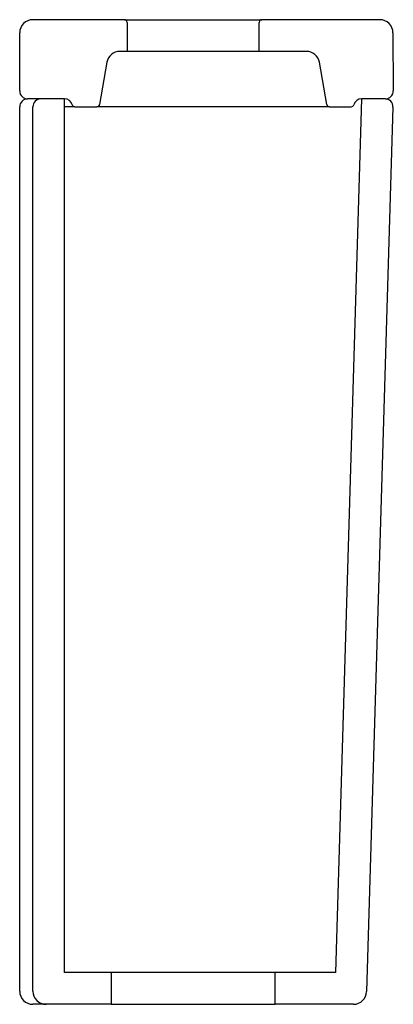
# Model space of a CAD drawing. Header units: millimetres. Extents: x 4101.778 to 4101.919, y 2277.436 to 2277.809.
import ezdxf

# ---------------------------------------------------------------- set-up
doc = ezdxf.new("R2010")
doc.units = ezdxf.units.MM
doc.layers.add('SANINDUSA', color=3, linetype='Continuous')

msp = doc.modelspace()

# ---------------------------------------------------------------- linework, layer by layer
at = {"layer": 'SANINDUSA'}
for p, q in [((4101.81733, 2277.80908), (4101.7827, 2277.80908)), ((4101.81733, 2277.80908), (4101.86933, 2277.80908)), ((4101.81833, 2277.80808), (4101.81833, 2277.79708)), ((4101.86833, 2277.79708), (4101.86833, 2277.80808)), ((4101.91394, 2277.80908), (4101.86933, 2277.80908)), ((4101.7777, 2277.78208), (4101.7777, 2277.80408)), ((4101.91894, 2277.80411), (4101.91906, 2277.7821)), ((4101.81833, 2277.79708), (4101.8156, 2277.79708)), ((4101.86833, 2277.79708), (4101.81833, 2277.79708)), ((4101.88616, 2277.79708), (4101.86833, 2277.79708)), ((4101.81068, 2277.79295), (4101.80785, 2277.77691)), ((4101.89391, 2277.77691), (4101.89108, 2277.79295)), ((4101.7947, 2277.77908), (4101.7807, 2277.77908)), ((4101.7947, 2277.77908), (4101.7857, 2277.77908)), ((4101.7947, 2277.44808), (4101.7947, 2277.77908)), ((4101.90701, 2277.77908), (4101.89718, 2277.44808)), ((4101.91592, 2277.77908), (4101.90701, 2277.77908)), ((4101.91606, 2277.77908), (4101.90706, 2277.77908)), ((4101.7777, 2277.44108), (4101.7777, 2277.77608)), ((4101.7827, 2277.44108), (4101.7827, 2277.77608)), ((4101.7974, 2277.77608), (4101.7947, 2277.77608)), ((4101.79858, 2277.77608), (4101.7974, 2277.77608)), ((4101.79858, 2277.77608), (4101.80687, 2277.77608)), ((4101.80777, 2277.77608), (4101.80687, 2277.77608)), ((4101.80777, 2277.77667), (4101.80777, 2277.77608)), ((4101.88899, 2277.77608), (4101.80777, 2277.77608)), ((4101.8949, 2277.77608), (4101.88899, 2277.77608)), ((4101.8949, 2277.77608), (4101.90318, 2277.77608)), ((4101.91892, 2277.77599), (4101.90898, 2277.44093)), ((4101.81235, 2277.44808), (4101.7947, 2277.44808)), ((4101.81235, 2277.44808), (4101.81235, 2277.43608)), ((4101.87435, 2277.44808), (4101.81235, 2277.44808)), ((4101.87435, 2277.43608), (4101.87435, 2277.44808)), ((4101.89718, 2277.44808), (4101.87435, 2277.44808)), ((4101.7877, 2277.43608), (4101.7827, 2277.43608)), ((4101.81235, 2277.43608), (4101.7877, 2277.43608)), ((4101.81235, 2277.43608), (4101.87435, 2277.43608)), ((4101.90398, 2277.43608), (4101.87435, 2277.43608))]:
    msp.add_line(p, q, dxfattribs=at)
for centre, radius, start, end in [((4101.7827, 2277.80408), 0.005, 90, 180), ((4101.81733, 2277.80808), 0.001, 0, 90), ((4101.86933, 2277.80808), 0.001, 90, 180), ((4101.91394, 2277.80408), 0.005, 0.3, 90), ((4101.8156, 2277.79208), 0.005, 90, 170), ((4101.88616, 2277.79208), 0.005, 10, 90), ((4101.7807, 2277.78208), 0.003, 180, 270), ((4101.91606, 2277.78208), 0.003, 270, 0.3), ((4101.7807, 2277.77608), 0.003, 90, 180), ((4101.7857, 2277.77608), 0.003, 90, 180), ((4101.7947, 2277.77608), 0.003, 14.4775, 90), ((4101.79858, 2277.77708), 0.001, 194.4775, 270), ((4101.80687, 2277.77708), 0.001, 270, 350), ((4101.8949, 2277.77708), 0.001, 190, 270), ((4101.90318, 2277.77708), 0.001, 270, 345.5225), ((4101.90706, 2277.77608), 0.003, 90, 165.5225), ((4101.91592, 2277.77608), 0.003, 358.3, 90), ((4101.7827, 2277.44108), 0.005, 180, 270), ((4101.7877, 2277.44108), 0.005, 180, 270), ((4101.90398, 2277.44108), 0.005, 270, 358.3)]:
    msp.add_arc(centre, radius, start, end, dxfattribs=at)

doc.saveas('drawing.dxf')
